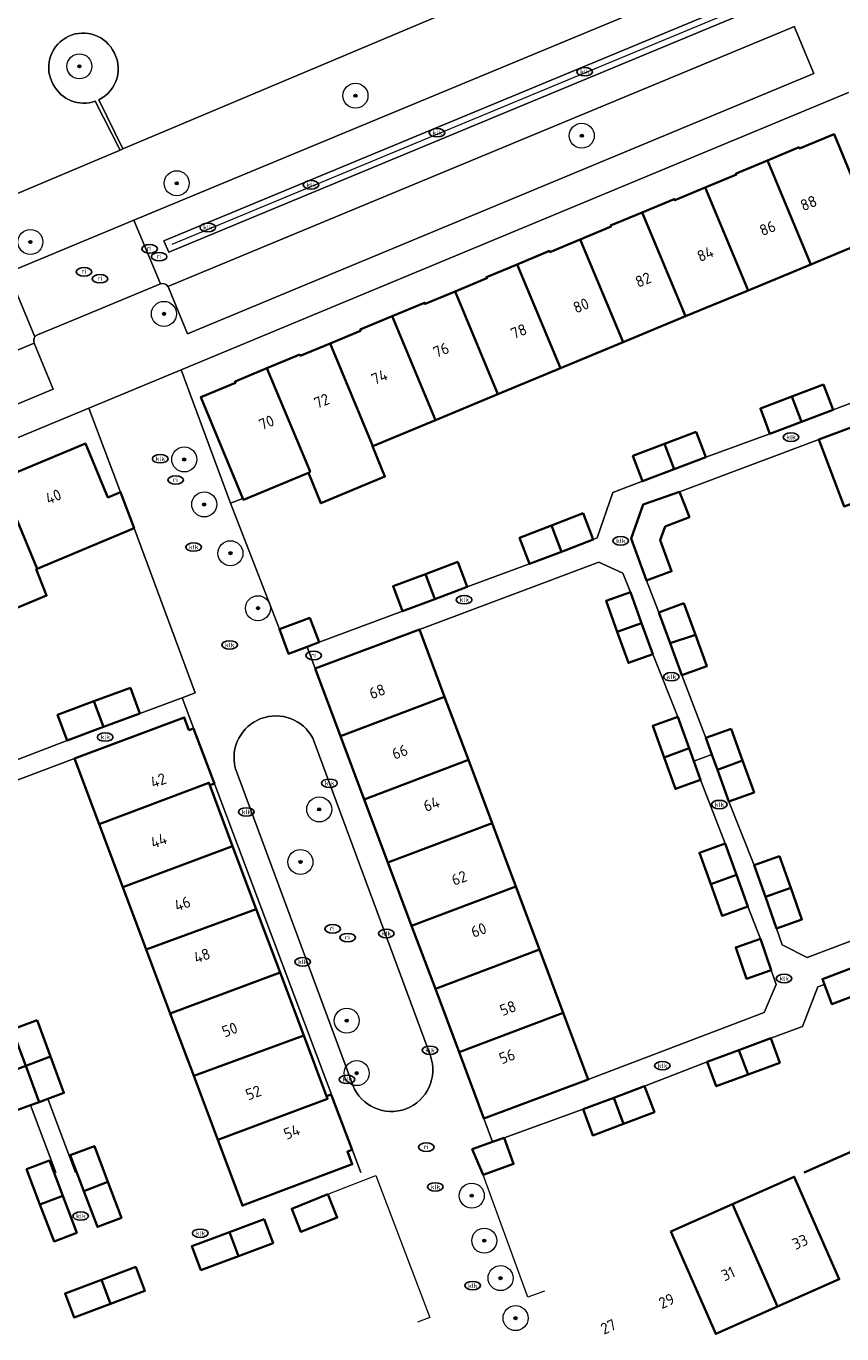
# Model space of a CAD drawing. Header units: metres. Extents: x 103671 to 105190, y 427150 to 429171.
# Tile 125 of 256: x 104582 to 104647, y 427152 to 427256. Entities that reach past the tile are written whole.
import ezdxf
from ezdxf.enums import TextEntityAlignment as Align

# ---------------------------------------------------------------- set-up
doc = ezdxf.new("R2010")
doc.units = ezdxf.units.M
for name, color, linetype, lineweight in [('B-WE-GR-BOOM-S', 253, 'Continuous', 25), ('B-WE-GR-HAAG-G', 253, 'GR-HAAG1-SO', 13), ('B-WE-IE-MEUBILAIR-S', 253, 'Continuous', 25), ('B-WE-IE-TERREINAFSCHEIDING_KUNSTMATIG_MUUR-G', 253, 'IE-TERREINAFSCHEIDING_KUNSTMATIG-SO', 18), ('B-WE-OG-BEBOUWING-GV', 253, 'Continuous', 35), ('B-WE-OG-BEBOUWING-T18', 7, 'Continuous', 18), ('B-WE-OG-TERREIN_BEGROEID-GV', 253, 'Continuous', 18), ('B-WE-OG-TERREIN_ERF-GV', 253, 'Continuous', 18), ('B-WE-OG-WATER_SLOOT-GV', 253, 'Continuous', 18), ('B-WE-OG-WEG-GV', 253, 'Continuous', 18), ('B-WE-RI-HWA_GOOT_MOLGOOT-G', 253, 'Continuous', 18), ('B-WE-VH-OPENVERHARDING_BETONSTRAATSTEEN-GV', 253, 'Continuous', 18), ('B-WE-VH-OPENVERHARDING_TEGEL-GV', 253, 'Continuous', 18)]:
    doc.layers.add(name, color=color, linetype=linetype, lineweight=lineweight)
doc.styles.add('NLCS-ISO', font='NLCS-ISO.ttf')
doc.styles.add('NLCS-ISO-M500-T18', font='NLCS-ISO.ttf', dxfattribs={"height": 0.9})
doc.linetypes.add('GR-HAAG1-SO', pattern='A,6,[176,NLCS.SHX,S=0.125,R=0,X=0,Y=0],-2', length=8)
doc.linetypes.add('IE-TERREINAFSCHEIDING_KUNSTMATIG-SO', pattern='A,4,[82,NLCS.SHX,S=0.75,R=90,X=0,Y=0],4,-2', length=10)

# ---------------------------------------------------------------- blocks, each defined once
blk = doc.blocks.new('SIE-MEUBILAIR_PUT_KOLK-SO')
blk.add_ellipse((0, 0), major_axis=(1.25, 0), ratio=0.54)
at = {"style": 'NLCS-ISO'}
blk.add_text('klk', height=0.75, dxfattribs=at).set_placement((0.03, 0), align=Align.MIDDLE_CENTER)
blk = doc.blocks.new('SIE-MEUBILAIR_PUT_RIOOLPUT-SO')
blk.add_ellipse((0, 0), major_axis=(1.25, 0), ratio=0.54)
at = {"style": 'NLCS-ISO'}
blk.add_text('ri', height=0.75, dxfattribs=at).set_placement((-0.04, 0.07), align=Align.MIDDLE_CENTER)
blk = doc.blocks.new('SGR-BOOM_GBKN-SO')
at = {"linetype": 'ByBlock', "lineweight": 18}
h = blk.add_hatch(color=0, dxfattribs=at)
h.dxf.hatch_style = 1
edge = h.paths.add_edge_path()
edge.add_arc((0, 0), 0.25, 0, 360)
at = {"color": 0, "linetype": 'ByBlock', "lineweight": 18}
for radius in [2, 0.25]:
    blk.add_circle((0, 0), radius, dxfattribs=at)
at = {"color": 0, "linetype": 'ByBlock', "lineweight": 18, "style": 'NLCS-ISO'}
blk.add_attdef('SOORT', (2.5, 0), '', height=1.5, dxfattribs=at)

msp = doc.modelspace()

# ---------------------------------------------------------------- linework, layer by layer
at = {"layer": 'B-WE-GR-HAAG-G', "flags": 128}
msp.add_lwpolyline([(104641.658, 427179.594), (104640.676, 427177.35), (104626.605, 427171.995)], dxfattribs=at)
at = {"layer": 'B-WE-IE-TERREINAFSCHEIDING_KUNSTMATIG_MUUR-G', "flags": 128}
for points in [[(104601.91, 427208.018), (104598.016, 427218.108), (104598.997, 427218.487)], [(104590.304, 427216.093), (104595.187, 427202.922), (104594.144, 427202.535), (104590.762, 427201.281)], [(104605.798, 427162.808), (104608.663, 427163.943), (104609.622, 427164.322), (104613.936, 427152.942), (104612.95, 427152.568)], [(104623.126, 427155.062), (104621.783, 427154.572), (104618.209, 427164.367)]]:
    msp.add_lwpolyline(points, dxfattribs=at)
at = {"layer": 'B-WE-OG-BEBOUWING-GV', "flags": 128}
for points in [[(104640.94, 427245.525), (104644.411, 427237.207), (104649.694, 427239.4), (104649.628, 427239.557), (104646.276, 427247.634), (104643.515, 427246.487), (104643.477, 427246.579)], [(104644.411, 427237.207), (104640.94, 427245.525), (104638.435, 427244.484), (104638.473, 427244.392), (104635.976, 427243.354), (104639.407, 427235.131)], [(104634.404, 427233.055), (104639.407, 427235.131), (104635.976, 427243.354), (104633.533, 427242.339), (104633.494, 427242.432), (104630.935, 427241.368)], [(104630.935, 427241.368), (104628.406, 427240.317), (104628.444, 427240.225), (104625.972, 427239.197), (104629.401, 427230.978), (104634.404, 427233.055)], [(104620.931, 427237.211), (104624.397, 427228.902), (104629.401, 427230.978), (104625.972, 427239.197), (104623.55, 427238.191), (104623.512, 427238.284)], [(104619.394, 427226.826), (104624.397, 427228.902), (104620.931, 427237.211), (104618.47, 427236.189), (104618.508, 427236.096), (104615.967, 427235.041)], [(104610.926, 427233.054), (104614.391, 427224.75), (104619.394, 427226.826), (104615.967, 427235.041), (104613.567, 427234.044), (104613.529, 427234.136)], [(104614.391, 427224.75), (104610.926, 427233.054), (104608.376, 427231.995), (104608.414, 427231.902), (104605.962, 427230.883), (104609.388, 427222.673)], [(104600.921, 427228.897), (104604.37, 427220.631), (104604.231, 427220.533), (104605.24, 427218.101), (104610.36, 427220.226), (104609.351, 427222.658), (104609.388, 427222.673), (104605.962, 427230.883), (104603.585, 427229.896), (104603.547, 427229.988)], [(104598.997, 427218.487), (104599.042, 427218.38), (104604.231, 427220.533), (104604.37, 427220.631), (104600.921, 427228.897), (104598.366, 427227.836), (104598.404, 427227.743), (104595.634, 427226.592)], [(104645.431, 427227.59), (104642.908, 427226.638), (104643.675, 427224.606), (104646.198, 427225.558)], [(104642.908, 427226.638), (104640.385, 427225.686), (104641.152, 427223.655), (104643.675, 427224.606)], [(104655.417, 427220.947), (104653.401, 427226.32), (104645.064, 427223.196), (104647.072, 427217.839)], [(104635.235, 427223.821), (104632.712, 427222.855), (104633.49, 427220.825), (104636.013, 427221.791)], [(104590.304, 427216.093), (104589.21, 427218.993), (104588.196, 427218.56), (104586.395, 427222.88), (104579.555, 427220.03), (104582.544, 427212.86)], [(104632.712, 427222.855), (104630.189, 427221.888), (104630.967, 427219.858), (104633.49, 427220.825)], [(104576.759, 427207.995), (104583.291, 427210.715), (104582.466, 427212.828), (104582.544, 427212.86), (104579.555, 427220.03), (104572.899, 427217.258)], [(104634.703, 427216.972), (104633.926, 427219.001), (104631.001, 427217.984), (104630.051, 427215.264), (104630.368, 427214.4), (104631.276, 427211.924), (104633.286, 427212.662), (104632.377, 427215.137), (104632.758, 427216.226)], [(104626.209, 427217.3), (104623.664, 427216.319), (104624.473, 427214.22), (104627.018, 427215.201)], [(104623.664, 427216.319), (104621.118, 427215.337), (104621.927, 427213.239), (104624.473, 427214.22)], [(104616.176, 427213.408), (104613.594, 427212.435), (104614.351, 427210.424), (104616.934, 427211.398)], [(104613.594, 427212.435), (104611.011, 427211.461), (104611.769, 427209.45), (104614.351, 427210.424)], [(104629.987, 427210.982), (104628.048, 427210.284), (104628.941, 427207.806), (104630.879, 427208.504)], [(104634.274, 427210.093), (104632.272, 427209.366), (104633.172, 427206.892), (104635.189, 427207.578)], [(104604.351, 427208.932), (104601.91, 427208.018), (104602.646, 427206.054), (104604.129, 427206.61), (104605.087, 427206.969)], [(104630.879, 427208.504), (104628.941, 427207.806), (104629.833, 427205.327), (104631.771, 427206.025)], [(104604.78, 427204.873), (104606.808, 427199.46), (104615.131, 427202.615), (104613.112, 427208.002)], [(104635.189, 427207.578), (104633.172, 427206.892), (104634.101, 427204.335), (104636.103, 427205.062)], [(104590.001, 427203.334), (104587.085, 427202.253), (104587.845, 427200.2), (104590.762, 427201.281)], [(104587.085, 427202.253), (104584.168, 427201.172), (104584.929, 427199.119), (104587.845, 427200.2)], [(104617.026, 427197.558), (104615.131, 427202.615), (104606.808, 427199.46), (104608.703, 427194.404)], [(104587.492, 427192.433), (104596.272, 427195.728), (104596.347, 427195.528), (104596.721, 427195.67), (104596.646, 427195.868), (104595.052, 427200.081), (104594.677, 427199.954), (104594.3, 427200.968), (104585.524, 427197.674)], [(104633.784, 427201.004), (104631.773, 427200.281), (104632.68, 427197.758), (104634.686, 427198.494)], [(104638.049, 427200.061), (104636.021, 427199.334), (104636.503, 427197.987), (104636.941, 427196.765), (104638.963, 427197.509)], [(104608.703, 427194.404), (104610.598, 427189.347), (104618.921, 427192.501), (104617.026, 427197.558)], [(104635.053, 427197.474), (104634.686, 427198.494), (104632.68, 427197.758), (104633.587, 427195.235), (104635.598, 427195.958)], [(104638.963, 427197.509), (104636.941, 427196.765), (104637.849, 427194.229), (104639.877, 427194.956)], [(104596.347, 427195.528), (104596.272, 427195.728), (104587.492, 427192.433), (104589.39, 427187.377), (104598.17, 427190.672)], [(104618.921, 427192.501), (104610.598, 427189.347), (104612.493, 427184.29), (104620.815, 427187.445)], [(104589.39, 427187.377), (104591.265, 427182.382), (104600.068, 427185.616), (104598.17, 427190.672)], [(104637.577, 427190.881), (104635.512, 427190.138), (104636.419, 427187.616), (104638.484, 427188.358)], [(104641.919, 427189.848), (104639.888, 427189.13), (104640.78, 427186.607), (104642.811, 427187.325)], [(104638.484, 427188.358), (104636.419, 427187.616), (104637.325, 427185.093), (104639.391, 427185.835)], [(104622.71, 427182.388), (104620.815, 427187.445), (104612.493, 427184.29), (104614.388, 427179.234)], [(104642.811, 427187.325), (104640.78, 427186.607), (104641.672, 427184.084), (104643.703, 427184.802)], [(104593.186, 427177.265), (104601.967, 427180.56), (104600.068, 427185.616), (104591.265, 427182.382)], [(104640.388, 427183.242), (104638.415, 427182.556), (104639.285, 427180.055), (104641.258, 427180.742)], [(104624.605, 427177.331), (104622.71, 427182.388), (104614.388, 427179.234), (104616.283, 427174.177)], [(104647.806, 427180.948), (104645.35, 427180.033), (104645.509, 427179.606), (104646.095, 427178.032), (104648.551, 427178.947)], [(104595.059, 427172.276), (104603.865, 427175.504), (104601.967, 427180.56), (104593.186, 427177.265)], [(104582.531, 427176.732), (104581.194, 427176.237), (104580.528, 427175.99), (104581.621, 427173.082), (104583.607, 427173.828)], [(104616.283, 427174.177), (104618.271, 427168.872), (104626.605, 427171.995), (104624.605, 427177.331)], [(104603.865, 427175.504), (104595.059, 427172.276), (104596.983, 427167.153), (104605.763, 427170.449), (104605.687, 427170.651)], [(104641.209, 427175.287), (104638.672, 427174.343), (104639.397, 427172.394), (104641.934, 427173.338)], [(104583.607, 427173.828), (104581.621, 427173.082), (104582.708, 427170.191), (104583.398, 427170.447), (104584.683, 427170.923)], [(104638.672, 427174.343), (104636.134, 427173.398), (104636.859, 427171.449), (104639.397, 427172.394)], [(104581.621, 427173.082), (104579.635, 427172.335), (104580.704, 427169.449), (104582.011, 427169.933), (104582.708, 427170.191)], [(104631.124, 427171.454), (104628.661, 427170.532), (104629.442, 427168.446), (104631.905, 427169.368)], [(104605.687, 427170.651), (104605.763, 427170.449), (104596.983, 427167.153), (104598.951, 427161.91), (104607.742, 427165.21), (104607.356, 427166.229), (104607.729, 427166.371), (104606.129, 427170.586), (104606.049, 427170.796)], [(104628.661, 427170.532), (104626.197, 427169.61), (104626.978, 427167.524), (104629.442, 427168.446)], [(104619.898, 427167.329), (104618.96, 427166.993), (104617.339, 427166.413), (104618.209, 427164.367), (104620.644, 427165.244)], [(104586.268, 427163.069), (104588.196, 427163.804), (104587.113, 427166.662), (104585.183, 427165.93)], [(104582.766, 427161.998), (104584.586, 427162.682), (104583.514, 427165.506), (104581.697, 427164.817)], [(104641.753, 427153.829), (104646.691, 427156.014), (104643.099, 427164.206), (104638.163, 427162.015)], [(104588.196, 427163.804), (104586.268, 427163.069), (104587.358, 427160.193), (104589.288, 427160.925)], [(104584.586, 427162.682), (104582.766, 427161.998), (104583.89, 427159.036), (104585.708, 427159.725)], [(104605.798, 427162.808), (104602.896, 427161.655), (104603.634, 427159.796), (104606.537, 427160.949)], [(104641.753, 427153.829), (104638.163, 427162.015), (104633.228, 427159.823), (104636.815, 427151.643)], [(104600.697, 427160.819), (104597.917, 427159.781), (104598.635, 427157.864), (104601.413, 427158.901)], [(104597.917, 427159.781), (104594.92, 427158.661), (104595.636, 427156.744), (104598.635, 427157.864)], [(104590.435, 427156.995), (104587.677, 427155.96), (104588.395, 427154.045), (104591.153, 427155.08)], [(104587.677, 427155.96), (104584.775, 427154.871), (104585.493, 427152.956), (104588.395, 427154.045)]]:
    msp.add_lwpolyline(points, close=True, dxfattribs=at)
msp.add_lwpolyline([(104648.842, 427164.555), (104648.034, 427166.397), (104643.886, 427164.555)], dxfattribs=at)
at = {"layer": 'B-WE-OG-TERREIN_BEGROEID-GV'}
for points in [[(104588.578, 427254.367, 0.9925112), (104583.83, 427251.595)], [(104587.467, 427250.38, 0.4531886), (104588.578, 427254.367)], [(104583.83, 427251.595, 0.3737856), (104587.187, 427250.264)], [(104604.587, 427199.294, 0.8844501), (104598.379, 427196.939)], [(104607.779, 427171.535, 0.9852091), (104613.987, 427173.89)]]:
    msp.add_lwpolyline(points, format="xyb", dxfattribs=at)
at = {"layer": 'B-WE-OG-TERREIN_BEGROEID-GV', "flags": 128}
for points in [[(104587.187, 427250.264), (104589.177, 427246.35), (104589.402, 427246.445), (104587.467, 427250.38)], [(104613.987, 427173.89), (104604.587, 427199.294)], [(104598.379, 427196.939), (104607.779, 427171.535)]]:
    msp.add_lwpolyline(points, dxfattribs=at)
at = {"layer": 'B-WE-OG-TERREIN_ERF-GV', "flags": 128}
for points in [[(104647.427, 427250.946), (104594.065, 427228.761), (104598.016, 427218.108), (104598.997, 427218.487), (104595.634, 427226.592), (104598.404, 427227.743), (104598.366, 427227.836), (104600.921, 427228.897), (104603.547, 427229.988), (104603.585, 427229.896), (104605.962, 427230.883), (104608.414, 427231.902), (104608.376, 427231.995), (104610.926, 427233.054), (104613.529, 427234.136), (104613.567, 427234.044), (104615.967, 427235.041), (104618.508, 427236.096), (104618.47, 427236.189), (104620.931, 427237.211), (104623.512, 427238.284), (104623.55, 427238.191), (104625.972, 427239.197), (104628.444, 427240.225), (104628.406, 427240.317), (104630.935, 427241.368), (104633.494, 427242.432), (104633.533, 427242.339), (104635.976, 427243.354), (104638.473, 427244.392), (104638.435, 427244.484), (104640.94, 427245.525), (104643.477, 427246.579), (104643.515, 427246.487), (104646.276, 427247.634), (104649.628, 427239.557)], [(104649.694, 427239.4), (104644.411, 427237.207), (104639.407, 427235.131), (104634.404, 427233.055), (104629.401, 427230.978), (104624.397, 427228.902), (104619.394, 427226.826), (104614.391, 427224.75), (104609.388, 427222.673), (104609.351, 427222.658), (104610.36, 427220.226), (104605.24, 427218.101), (104604.231, 427220.533), (104599.042, 427218.38), (104598.997, 427218.487), (104598.016, 427218.108), (104601.91, 427208.018), (104604.351, 427208.932), (104605.087, 427206.969), (104611.769, 427209.45), (104611.011, 427211.461), (104613.594, 427212.435), (104616.176, 427213.408), (104616.934, 427211.398), (104621.927, 427213.239), (104621.118, 427215.337), (104623.664, 427216.319), (104626.209, 427217.3), (104627.018, 427215.201), (104627.335, 427215.323), (104628.592, 427218.949), (104630.967, 427219.858), (104630.189, 427221.888), (104632.712, 427222.855), (104635.235, 427223.821), (104636.013, 427221.791), (104641.152, 427223.655), (104640.385, 427225.686), (104642.908, 427226.638), (104645.431, 427227.59), (104646.198, 427225.558), (104653.284, 427228.268)], [(104647.072, 427217.839), (104645.064, 427223.196), (104633.926, 427219.001), (104634.703, 427216.972), (104632.758, 427216.226), (104632.377, 427215.137), (104633.286, 427212.662), (104631.276, 427211.924), (104632.272, 427209.366), (104634.274, 427210.093), (104635.189, 427207.578), (104636.103, 427205.062), (104634.101, 427204.335), (104636.021, 427199.334), (104638.049, 427200.061), (104638.963, 427197.509), (104639.877, 427194.956), (104637.849, 427194.229), (104639.888, 427189.13), (104641.919, 427189.848), (104642.811, 427187.325), (104643.703, 427184.802), (104641.672, 427184.084), (104642.133, 427182.778), (104644.13, 427181.741), (104658.56, 427187.19)], [(104597.958, 427164.555), (104596.983, 427167.153), (104595.059, 427172.276), (104593.186, 427177.265), (104591.265, 427182.382), (104589.39, 427187.377), (104587.492, 427192.433), (104585.524, 427197.674), (104575.828, 427194.034)], [(104648.551, 427178.947), (104646.095, 427178.032), (104645.509, 427179.606), (104644.982, 427179.409), (104643.756, 427176.234), (104641.209, 427175.287), (104641.934, 427173.338), (104639.397, 427172.394), (104636.859, 427171.449), (104636.134, 427173.398), (104631.124, 427171.454), (104631.905, 427169.368), (104629.442, 427168.446), (104626.978, 427167.524), (104626.197, 427169.61), (104619.898, 427167.329), (104620.644, 427165.244), (104618.732, 427164.555)], [(104581.194, 427176.237), (104582.531, 427176.732), (104583.607, 427173.828), (104584.683, 427170.923), (104583.398, 427170.447), (104585.61, 427164.555)], [(104584.03, 427164.555), (104582.011, 427169.933), (104580.704, 427169.449)], [(104585.704, 427164.555), (104585.183, 427165.93), (104587.113, 427166.662), (104587.911, 427164.555)], [(104643.886, 427164.555), (104648.034, 427166.397)], [(104581.796, 427164.555), (104581.697, 427164.817), (104583.514, 427165.506), (104583.875, 427164.555)]]:
    msp.add_lwpolyline(points, dxfattribs=at)
for points in [[(104579.555, 427220.03), (104586.395, 427222.88), (104588.196, 427218.56), (104589.21, 427218.993), (104586.663, 427225.692), (104558.466, 427213.986), (104559.419, 427211.642), (104566.244, 427214.485), (104572.899, 427217.258)], [(104590.304, 427216.093), (104582.544, 427212.86), (104582.466, 427212.828), (104583.291, 427210.715), (104576.759, 427207.995), (104570.103, 427205.222), (104563.298, 427202.388), (104567.022, 427193.393), (104568.381, 427192.831), (104571.267, 427194.022), (104570.571, 427195.96), (104573.512, 427197.017), (104576.375, 427198.045), (104577.071, 427196.107), (104584.929, 427199.119), (104584.168, 427201.172), (104587.085, 427202.253), (104590.001, 427203.334), (104590.762, 427201.281), (104594.144, 427202.535), (104595.187, 427202.922)], [(104635.598, 427195.958), (104633.587, 427195.235), (104632.68, 427197.758), (104631.773, 427200.281), (104633.784, 427201.004), (104631.771, 427206.025), (104629.833, 427205.327), (104628.941, 427207.806), (104628.048, 427210.284), (104629.987, 427210.982), (104629.37, 427212.508), (104627.465, 427213.386), (104613.112, 427208.002), (104615.131, 427202.615), (104617.026, 427197.558), (104618.921, 427192.501), (104620.815, 427187.445), (104622.71, 427182.388), (104624.605, 427177.331), (104626.605, 427171.995), (104640.676, 427177.35), (104641.658, 427179.594), (104641.258, 427180.742), (104639.285, 427180.055), (104638.415, 427182.556), (104640.388, 427183.242), (104639.391, 427185.835), (104637.325, 427185.093), (104636.419, 427187.616), (104635.512, 427190.138), (104637.577, 427190.881)]]:
    msp.add_lwpolyline(points, close=True, dxfattribs=at)
at = {"layer": 'B-WE-OG-WATER_SLOOT-GV', "flags": 128}
for points in [[(104587.467, 427250.38), (104589.402, 427246.445), (104654.804, 427274.035), (104653.399, 427277.36), (104652.378, 427276.881), (104637.901, 427271.767), (104612.348, 427260.68)], [(104495.771, 427207.29), (104496.967, 427207.788), (104497.117, 427207.85), (104500.313, 427209.18), (104518.968, 427216.943), (104562.202, 427234.934), (104565.137, 427236.209), (104589.177, 427246.35), (104587.187, 427250.264)]]:
    msp.add_lwpolyline(points, dxfattribs=at)
at = {"layer": 'B-WE-OG-WATER_SLOOT-GV'}
for points in [[(104583.83, 427251.595, -0.9925112), (104588.578, 427254.367)], [(104588.578, 427254.367, -0.4531886), (104587.467, 427250.38)], [(104587.187, 427250.264, -0.3737856), (104583.83, 427251.595)]]:
    msp.add_lwpolyline(points, format="xyb", dxfattribs=at)
at = {"layer": 'B-WE-OG-WEG-GV', "flags": 128}
msp.add_lwpolyline([(104590.269, 427240.75), (104641.168, 427261.889), (104650.02, 427265.566), (104703.039, 427287.586), (104712.597, 427291.556), (104711.68, 427293.966), (104710.853, 427296.139), (104679.655, 427283.719), (104655.7, 427274.413), (104654.804, 427274.035), (104589.402, 427246.445), (104589.177, 427246.35), (104565.137, 427236.209), (104562.202, 427234.934), (104518.968, 427216.943), (104520.997, 427211.967), (104521.659, 427212.248), (104530.51, 427215.931), (104542.101, 427220.753), (104546.486, 427222.504), (104580.217, 427236.569), (104583.74, 427238.038)], close=True, dxfattribs=at)
at = {"layer": 'B-WE-RI-HWA_GOOT_MOLGOOT-G', "flags": 128}
msp.add_lwpolyline([(104593.328, 427238.828), (104703.765, 427284.719)], dxfattribs=at)
at = {"layer": 'B-WE-VH-OPENVERHARDING_BETONSTRAATSTEEN-GV', "flags": 128}
for points in [[(104641.168, 427261.889), (104590.269, 427240.75), (104592.392, 427235.638)], [(104642.483, 427258.724), (104593.059, 427238.178), (104592.677, 427239.097), (104642.107, 427259.629)], [(104593.002, 427235.449), (104643.103, 427256.242), (104643.096, 427256.27)], [(104593.046, 427235.366), (104594.568, 427231.649), (104644.665, 427252.474), (104643.122, 427256.186), (104643.111, 427256.214), (104643.103, 427256.242), (104593.002, 427235.449)], [(104643.096, 427256.27), (104643.103, 427256.242), (104643.111, 427256.214), (104643.122, 427256.186), (104644.665, 427252.474), (104594.568, 427231.649), (104593.046, 427235.366)], [(104558.466, 427213.986), (104586.663, 427225.692), (104594.065, 427228.761), (104647.427, 427250.946)], [(104590.269, 427240.75), (104583.74, 427238.038), (104580.217, 427236.569), (104582.367, 427231.412)], [(104582.573, 427231.57), (104585.919, 427232.946), (104592.392, 427235.638), (104590.269, 427240.75)], [(104582.367, 427231.412), (104580.217, 427236.569), (104546.486, 427222.504), (104542.101, 427220.753), (104530.51, 427215.931), (104531.386, 427213.6), (104578.9, 427233.35), (104579.262, 427232.477), (104531.718, 427212.714), (104532.504, 427210.624), (104532.774, 427210.859), (104533.597, 427211.267), (104533.728, 427211.296), (104533.91, 427211.371), (104543.809, 427215.448), (104543.835, 427215.459)], [(104592.392, 427235.638), (104585.919, 427232.946), (104582.573, 427231.57)], [(104582.301, 427230.917), (104583.826, 427227.225), (104565.287, 427219.517), (104563.757, 427223.209)], [(104563.757, 427223.209), (104582.301, 427230.917)], [(104618.129, 427164.555), (104617.339, 427166.413), (104618.96, 427166.993), (104618.271, 427168.872), (104616.283, 427174.177), (104614.388, 427179.234), (104612.493, 427184.29), (104610.598, 427189.347), (104608.703, 427194.404), (104606.808, 427199.46), (104604.78, 427204.873), (104604.129, 427206.61), (104602.646, 427206.054), (104601.91, 427208.018), (104598.016, 427218.108), (104594.065, 427228.761), (104586.663, 427225.692), (104589.21, 427218.993), (104590.304, 427216.093), (104595.187, 427202.922), (104594.144, 427202.535), (104594.149, 427202.523), (104608.433, 427164.555)], [(104604.587, 427199.294), (104613.987, 427173.89)], [(104607.779, 427171.535), (104598.379, 427196.939)]]:
    msp.add_lwpolyline(points, dxfattribs=at)
for points in [[(104642.107, 427259.629), (104592.677, 427239.097), (104593.059, 427238.178), (104642.483, 427258.724), (104642.295, 427259.176)], [(104583.826, 427227.225), (104582.301, 427230.917), (104563.757, 427223.209), (104565.287, 427219.517)]]:
    msp.add_lwpolyline(points, close=True, dxfattribs=at)
at = {"layer": 'B-WE-VH-OPENVERHARDING_BETONSTRAATSTEEN-GV'}
for points in [[(104593.002, 427235.449, 0.3623176), (104592.392, 427235.638)], [(104592.392, 427235.638, -0.3623176), (104593.002, 427235.449)], [(104593.002, 427235.449, -0.0525815), (104593.046, 427235.366)], [(104593.046, 427235.366, 0.0525815), (104593.002, 427235.449)], [(104582.367, 427231.412, 0.267757), (104582.301, 427230.917)], [(104582.301, 427230.917, -0.267757), (104582.367, 427231.412)], [(104582.573, 427231.57, 0.1324656), (104582.367, 427231.412)], [(104582.367, 427231.412, -0.1324656), (104582.573, 427231.57)], [(104598.379, 427196.939, -0.8844501), (104604.587, 427199.294)], [(104613.987, 427173.89, -0.9852091), (104607.779, 427171.535)]]:
    msp.add_lwpolyline(points, format="xyb", dxfattribs=at)
at = {"layer": 'B-WE-VH-OPENVERHARDING_TEGEL-GV', "flags": 128}
for points in [[(104653.284, 427228.268), (104646.198, 427225.558), (104643.675, 427224.606), (104641.152, 427223.655), (104636.013, 427221.791), (104633.49, 427220.825), (104630.967, 427219.858), (104628.592, 427218.949), (104627.335, 427215.323), (104627.018, 427215.201), (104624.473, 427214.22), (104621.927, 427213.239), (104616.934, 427211.398), (104614.351, 427210.424), (104611.769, 427209.45), (104605.087, 427206.969), (104604.129, 427206.61), (104604.78, 427204.873), (104613.112, 427208.002), (104627.465, 427213.386), (104629.37, 427212.508), (104629.987, 427210.982), (104630.879, 427208.504), (104631.771, 427206.025), (104633.784, 427201.004), (104634.686, 427198.494), (104635.053, 427197.474), (104636.503, 427197.987), (104636.021, 427199.334), (104634.101, 427204.335), (104633.172, 427206.892), (104632.272, 427209.366), (104631.276, 427211.924), (104630.368, 427214.4), (104630.051, 427215.264), (104631.001, 427217.984), (104633.926, 427219.001), (104645.064, 427223.196), (104653.401, 427226.32)], [(104608.433, 427164.555), (104594.149, 427202.523), (104594.144, 427202.535), (104590.762, 427201.281), (104587.845, 427200.2), (104584.929, 427199.119), (104577.071, 427196.107)], [(104575.828, 427194.034), (104585.524, 427197.674), (104594.3, 427200.968), (104594.677, 427199.954), (104595.052, 427200.081), (104596.646, 427195.868), (104596.721, 427195.67), (104596.347, 427195.528), (104598.17, 427190.672), (104600.068, 427185.616), (104601.967, 427180.56), (104603.865, 427175.504), (104605.687, 427170.651), (104606.049, 427170.796), (104606.129, 427170.586), (104607.729, 427166.371), (104607.356, 427166.229), (104607.742, 427165.21), (104605.998, 427164.555)], [(104658.56, 427187.19), (104644.13, 427181.741), (104642.133, 427182.778), (104641.672, 427184.084), (104640.78, 427186.607), (104639.888, 427189.13), (104637.849, 427194.229), (104636.941, 427196.765), (104636.503, 427197.987), (104635.053, 427197.474), (104635.598, 427195.958), (104637.577, 427190.881), (104638.484, 427188.358), (104639.391, 427185.835), (104640.388, 427183.242), (104641.258, 427180.742), (104641.658, 427179.594), (104640.676, 427177.35), (104626.605, 427171.995), (104618.271, 427168.872), (104618.96, 427166.993), (104619.898, 427167.329), (104626.197, 427169.61), (104628.661, 427170.532), (104631.124, 427171.454), (104636.134, 427173.398), (104638.672, 427174.343), (104641.209, 427175.287), (104643.756, 427176.234), (104644.982, 427179.409), (104645.509, 427179.606), (104645.35, 427180.033), (104647.806, 427180.948)], [(104585.61, 427164.555), (104583.398, 427170.447), (104582.708, 427170.191), (104582.011, 427169.933), (104584.03, 427164.555)]]:
    msp.add_lwpolyline(points, dxfattribs=at)

# ---------------------------------------------------------------- block references
at = {"layer": 'B-WE-GR-BOOM-S', "xscale": 0.5, "yscale": 0.5, "zscale": 0.5}
for p in [(104585.919, 427253.052), (104608, 427250.7), (104626.1, 427247.5), (104593.7, 427243.7), (104582, 427239), (104592.678, 427233.25), (104594.3, 427221.6), (104595.9, 427218), (104598, 427214.1), (104600.2, 427209.7), (104605.1, 427193.6), (104603.6, 427189.4), (104607.3, 427176.7), (104608.1, 427172.5), (104617.3, 427162.7), (104618.3, 427159.1), (104619.6, 427156.1), (104620.8, 427152.9)]:
    msp.add_blockref('SGR-BOOM_GBKN-SO', p, dxfattribs=at)
at = {"layer": 'B-WE-IE-MEUBILAIR-S', "xscale": 0.5, "yscale": 0.5, "zscale": 0.5}
for name, p in [('SIE-MEUBILAIR_PUT_KOLK-SO', (104626.34, 427252.62)), ('SIE-MEUBILAIR_PUT_KOLK-SO', (104614.53, 427247.74)), ('SIE-MEUBILAIR_PUT_KOLK-SO', (104604.45, 427243.57)), ('SIE-MEUBILAIR_PUT_KOLK-SO', (104596.19, 427240.16)), ('SIE-MEUBILAIR_PUT_RIOOLPUT-SO', (104591.531, 427238.45)), ('SIE-MEUBILAIR_PUT_RIOOLPUT-SO', (104592.297, 427237.825)), ('SIE-MEUBILAIR_PUT_RIOOLPUT-SO', (104586.292, 427236.615)), ('SIE-MEUBILAIR_PUT_RIOOLPUT-SO', (104587.566, 427236.058)), ('SIE-MEUBILAIR_PUT_KOLK-SO', (104642.83, 427223.38)), ('SIE-MEUBILAIR_PUT_KOLK-SO', (104592.38, 427221.66)), ('SIE-MEUBILAIR_PUT_RIOOLPUT-SO', (104593.616, 427219.957)), ('SIE-MEUBILAIR_PUT_KOLK-SO', (104629.21, 427215.09)), ('SIE-MEUBILAIR_PUT_KOLK-SO', (104595.05, 427214.59)), ('SIE-MEUBILAIR_PUT_KOLK-SO', (104616.69, 427210.38)), ('SIE-MEUBILAIR_PUT_KOLK-SO', (104597.93, 427206.76)), ('SIE-MEUBILAIR_PUT_RIOOLPUT-SO', (104604.663, 427205.915)), ('SIE-MEUBILAIR_PUT_KOLK-SO', (104633.26, 427204.22)), ('SIE-MEUBILAIR_PUT_KOLK-SO', (104587.98, 427199.39)), ('SIE-MEUBILAIR_PUT_KOLK-SO', (104605.92, 427195.69)), ('SIE-MEUBILAIR_PUT_KOLK-SO', (104599.27, 427193.4)), ('SIE-MEUBILAIR_PUT_KOLK-SO', (104637.1, 427193.99)), ('SIE-MEUBILAIR_PUT_RIOOLPUT-SO', (104606.167, 427184.044)), ('SIE-MEUBILAIR_PUT_KOLK-SO', (104610.46, 427183.67)), ('SIE-MEUBILAIR_PUT_RIOOLPUT-SO', (104607.372, 427183.348)), ('SIE-MEUBILAIR_PUT_KOLK-SO', (104603.78, 427181.41)), ('SIE-MEUBILAIR_PUT_KOLK-SO', (104642.28, 427180.07)), ('SIE-MEUBILAIR_PUT_KOLK-SO', (104613.95, 427174.33)), ('SIE-MEUBILAIR_PUT_KOLK-SO', (104632.55, 427173.1)), ('SIE-MEUBILAIR_PUT_KOLK-SO', (104607.33, 427172)), ('SIE-MEUBILAIR_PUT_RIOOLPUT-SO', (104613.675, 427166.581)), ('SIE-MEUBILAIR_PUT_KOLK-SO', (104614.38, 427163.4)), ('SIE-MEUBILAIR_PUT_KOLK-SO', (104586.03, 427161.07)), ('SIE-MEUBILAIR_PUT_KOLK-SO', (104595.58, 427159.69)), ('SIE-MEUBILAIR_PUT_KOLK-SO', (104617.37, 427155.5))]:
    msp.add_blockref(name, p, dxfattribs=at)

# ---------------------------------------------------------------- texts
at = {"layer": 'B-WE-OG-BEBOUWING-T18', "style": 'NLCS-ISO-M500-T18'}
for s, rotation, p in [('88', 22.5, (104644.238, 427242.109)), ('86', 22.5, (104640.957, 427240.104)), ('84', 22.5, (104635.983, 427238.041)), ('82', 22.5, (104631.01, 427235.977)), ('80', 22.5, (104626.036, 427233.913)), ('78', 22.5, (104621.063, 427231.849)), ('76', 22.6, (104614.853, 427230.354)), ('74', 22.6, (104609.919, 427228.196)), ('72', 22.5, (104605.3, 427226.277)), ('70', 22.6, (104600.882, 427224.55)), ('40', 22.6, (104583.836, 427218.623)), ('68', 20.5, (104609.738, 427203.042)), ('66', 20.5, (104611.55, 427198.206)), ('42', 20.6, (104592.226, 427195.917)), ('64', 20.5, (104614.077, 427194.029)), ('44', 20.6, (104592.265, 427191.1)), ('62', 20.5, (104616.294, 427188.11)), ('46', 20.6, (104594.157, 427186.059)), ('60', 20.5, (104617.855, 427183.946)), ('48', 20.6, (104595.72, 427181.895)), ('58', 20.5, (104620.196, 427177.699)), ('50', 20.6, (104597.942, 427175.978)), ('56', 20.5, (104620.126, 427173.839)), ('52', 20.6, (104599.834, 427170.938)), ('54', 20.8, (104602.907, 427167.802)), ('33', 23.9, (104643.557, 427159.001)), ('31', 23.9, (104637.799, 427156.453)), ('29', 23.9, (104632.878, 427154.275)), ('27', 23.9, (104628.222, 427152.214))]:
    msp.add_text(s, height=0.9, rotation=rotation, dxfattribs=at).set_placement(p, align=Align.MIDDLE)

doc.saveas('drawing.dxf')
